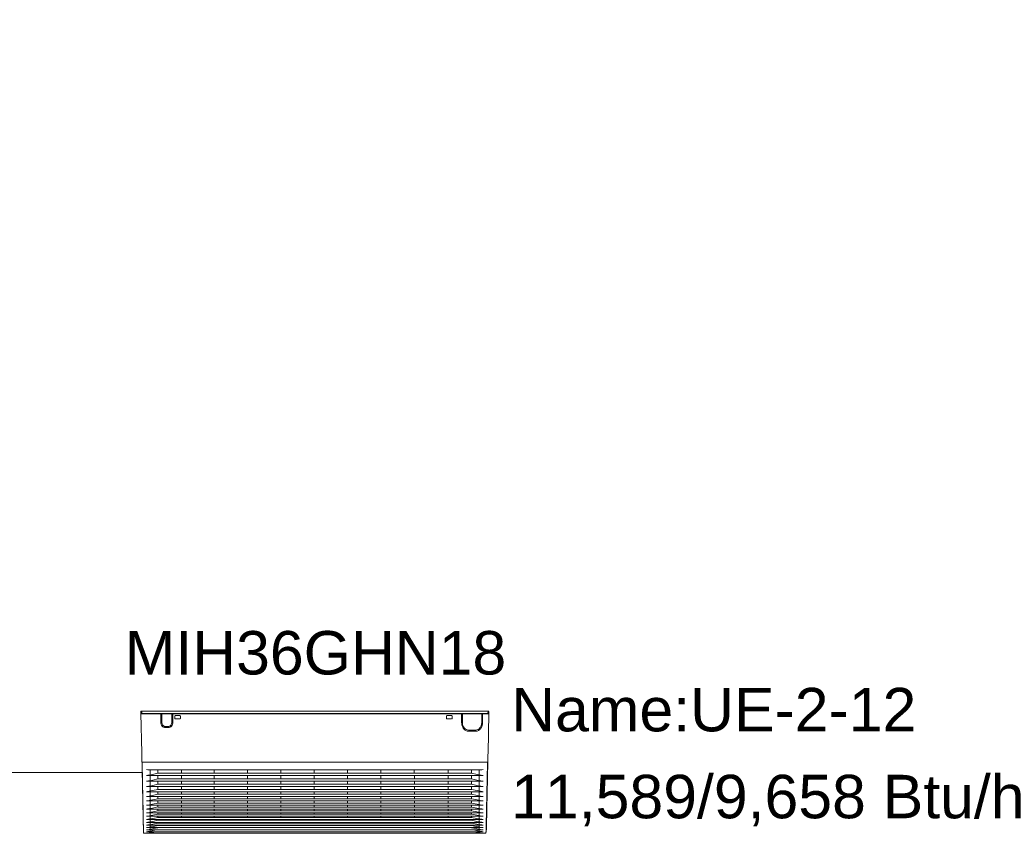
# Model space of a CAD drawing. Header units: metres. Extents: x -16.6 to 21.6, y -13.6 to 21.
# Tile 18 of 29: x 3.2 to 5.4, y 13 to 14.8. Entities that reach past the tile are written whole.
import ezdxf

# ---------------------------------------------------------------- set-up
doc = ezdxf.new("R2010")
doc.units = ezdxf.units.M
doc.layers.add('UC-3_dwg', color=7, linetype='Continuous', lineweight=18, true_color=0x767676)
doc.styles.add('Arial', font='arial.ttf', dxfattribs={"height": 0.1})

# ---------------------------------------------------------------- blocks, each defined once
blk = doc.blocks.new('UC-3_dwg-1115257-DIAGRAMA FRIGORÍFICO UC-3')
at = {"lineweight": 18}
for p, q in [((11.6996, -6.6447), (12.4977, -6.6447)), ((11.7015, -6.644), (12.4958, -6.644)), ((11.7445, -6.6638), (11.7445, -6.6471)), ((11.7449, -6.6465), (11.7461, -6.6465)), ((11.7466, -6.6471), (11.7466, -6.6638)), ((11.7697, -6.6638), (11.7697, -6.6471)), ((11.7701, -6.6465), (11.7714, -6.6465)), ((11.7718, -6.6471), (11.7718, -6.6638)), ((11.7767, -6.6555), (11.7767, -6.6502)), ((11.7776, -6.6491), (11.7883, -6.6491)), ((11.7892, -6.6502), (11.7892, -6.6555)), ((12.4016, -6.6555), (12.4016, -6.6502)), ((12.4024, -6.6491), (12.4132, -6.6491)), ((12.414, -6.6502), (12.414, -6.6555)), ((12.4361, -6.6651), (12.4361, -6.6471)), ((12.4365, -6.6465), (12.4375, -6.6465)), ((12.438, -6.6651), (12.438, -6.6471)), ((12.4823, -6.6471), (12.4823, -6.6651)), ((12.4828, -6.6465), (12.4838, -6.6465)), ((12.4842, -6.6471), (12.4842, -6.6651)), ((12.4966, -6.6437), (12.4967, -6.6399)), ((11.7547, -6.6741), (11.7616, -6.6741)), ((11.7616, -6.6768), (11.7547, -6.6768)), ((11.7883, -6.6566), (11.7776, -6.6566)), ((12.4131, -6.6566), (12.4025, -6.6566)), ((12.4685, -6.6824), (12.4517, -6.6824)), ((12.4685, -6.6849), (12.4517, -6.6849)), ((11.7018, -6.7559), (12.4949, -6.7559)), ((12.4962, -6.7556), (12.4962, -6.7579)), ((11.7115, -6.787), (12.4852, -6.787)), ((11.7208, -6.7741), (12.476, -6.7741)), ((12.459, -6.7812), (11.7377, -6.7812)), ((11.7115, -6.8001), (12.4852, -6.8001)), ((11.7115, -6.8125), (12.4852, -6.8125)), ((12.459, -6.7945), (11.7377, -6.7945)), ((12.459, -6.8071), (11.7377, -6.8071)), ((11.7115, -6.8242), (12.4852, -6.8242)), ((11.7115, -6.8351), (12.4852, -6.8351)), ((12.459, -6.8189), (11.7377, -6.8189)), ((12.459, -6.83), (11.7377, -6.83)), ((11.7115, -6.8455), (12.4852, -6.8455)), ((11.7115, -6.8551), (12.4852, -6.8551)), ((12.459, -6.8405), (11.7377, -6.8405)), ((12.459, -6.8502), (11.7377, -6.8502)), ((12.459, -6.8594), (11.7377, -6.8594)), ((11.7115, -6.8642), (12.4852, -6.8642)), ((11.7115, -6.8727), (12.4852, -6.8727)), ((11.7115, -6.8806), (12.4852, -6.8806)), ((12.4591, -6.8679), (11.7377, -6.8679)), ((12.4591, -6.8758), (11.7378, -6.8758)), ((11.7115, -6.8879), (12.4852, -6.8879)), ((11.7115, -6.901), (12.4852, -6.901)), ((11.7116, -6.8948), (12.4852, -6.8948)), ((12.459, -6.8963), (11.7377, -6.8963)), ((12.4591, -6.9019), (11.7377, -6.9019)), ((12.4591, -6.8832), (11.7378, -6.8832)), ((12.4591, -6.89), (11.7378, -6.89)), ((11.867, -6.8832), (11.8695, -6.8832)), ((11.867, -6.89), (11.8695, -6.89)), ((11.867, -6.8963), (11.8695, -6.8963)), ((11.867, -6.9019), (11.8695, -6.9019)), ((11.7043, -6.9115), (11.7043, -6.9117)), ((11.7045, -6.9124), (11.7045, -6.9124)), ((11.7057, -6.9196), (11.7115, -6.9196)), ((11.7115, -6.9067), (12.4852, -6.9067)), ((11.7115, -6.9118), (12.4852, -6.9118)), ((11.7115, -6.9161), (12.4852, -6.9161)), ((11.7154, -6.9193), (12.4814, -6.9193)), ((12.4852, -6.9196), (12.4911, -6.9196)), ((12.4923, -6.9119), (12.4928, -6.9119)), ((12.4923, -6.9124), (12.4923, -6.9124)), ((12.493, -6.9117), (12.493, -6.9115))]:
    blk.add_line(p, q, dxfattribs=at)
at = {"lineweight": 18, "flags": 128}
for points in [[(9.8, -2.07), (10, -2.07), (10, -6.78), (11.7, -6.78)], [(11.7006, -6.7347), (11.6987, -6.6444), (11.6987, -6.6399), (11.6986, -6.639), (11.7005, -6.639), (11.7014, -6.639), (12.4986, -6.639)], [(11.7005, -6.639), (11.7005, -6.6399), (11.7006, -6.6437)], [(12.4967, -6.7347), (12.4985, -6.6444), (12.4986, -6.6399)], [(11.7011, -6.7579), (11.701, -6.7556), (11.701, -6.7555)]]:
    blk.add_lwpolyline(points, dxfattribs=at)
at = {"lineweight": 18}
for centre, major_axis, ratio, start_param, end_param in [((11.6996, -6.6444), (-0.000839, 0.00002), 0.342548, 0.070907, 1.69955), ((11.7015, -6.6437), (-0.000839, 0.00002), 0.342548, 0.070907, 1.69955), ((11.7449, -6.6471), (-0.000023, 0.000554), 0.768128, 6.154929, 7.962233), ((11.7462, -6.6471), (0.000023, 0.000554), 0.768128, 4.603857, 6.411441), ((11.7701, -6.6471), (-0.000023, 0.000554), 0.768128, 6.154929, 7.962232), ((11.7714, -6.6471), (0.000023, 0.000554), 0.768128, 4.603857, 6.411441), ((11.7776, -6.6502), (-0.00003, 0.00109), 0.785922, 6.238616, 7.883166), ((11.7776, -6.6555), (0.00001, 0.00107), 0.801327, 1.557475, 3.191417), ((11.7883, -6.6502), (0.00003, 0.00109), 0.785922, 4.683204, 6.327755), ((11.7883, -6.6555), (-0.00001, 0.00107), 0.801327, 3.091768, 4.72552), ((12.4024, -6.6502), (-0.00003, 0.00109), 0.785922, 6.238616, 7.883166), ((12.4024, -6.6555), (0.00001, 0.00107), 0.801327, 1.557666, 3.191417), ((12.4132, -6.6555), (-0.00001, 0.00107), 0.801327, 3.091768, 4.72552), ((12.4132, -6.6502), (0.00003, 0.00109), 0.785922, 4.683204, 6.327755), ((12.4365, -6.6471), (-0.000023, 0.000554), 0.768128, 6.154929, 7.962233), ((12.4376, -6.6471), (0.000023, 0.000554), 0.768128, 4.603857, 6.411441), ((12.4827, -6.6471), (-0.000023, 0.000554), 0.768128, 6.154929, 7.962233), ((12.4838, -6.6471), (0.000023, 0.000554), 0.768128, 4.603857, 6.411441), ((12.4958, -6.6437), (0.000839, 0.00002), 0.342548, 4.583635, 6.212278), ((12.4977, -6.6444), (0.000839, 0.00002), 0.342548, 4.583635, 6.212282), ((11.7017, -6.7564), (0, 0.000532), 0.790394, 0, 1.597437), ((12.4951, -6.7564), (0, 0.000532), 0.790394, 4.685748, 6.283185), ((11.7045, -6.9117), (0, 0.000266), 0.790436, 1.596976, 2.986525), ((12.4928, -6.9117), (0, 0.000266), 0.790436, 3.253789, 4.686209)]:
    blk.add_ellipse(centre, major_axis=major_axis, ratio=ratio, start_param=start_param, end_param=end_param, dxfattribs=at)
for points, knots in [([(11.7445, -6.6638), (11.7445, -6.6672), (11.7455, -6.6706), (11.7494, -6.6754), (11.752, -6.6768), (11.7547, -6.6768), (11.7547, -6.6768), (11.7547, -6.6768)], [0, 0, 0, 0, 0.49972, 0.49972, 0.999928, 0.999928, 1, 1, 1, 1]), ([(11.7547, -6.6741), (11.7526, -6.6741), (11.7505, -6.673), (11.7475, -6.6692), (11.7466, -6.6665), (11.7466, -6.6639), (11.7466, -6.6639), (11.7466, -6.6638)], [0, 0, 0, 0, 0.499638, 0.499638, 0.99941, 0.99941, 1, 1, 1, 1]), ([(11.7697, -6.6638), (11.7697, -6.6665), (11.7688, -6.6692), (11.7658, -6.673), (11.7637, -6.6741), (11.7616, -6.6741), (11.7616, -6.6741), (11.7616, -6.6741)], [0, 0, 0, 0, 0.4996, 0.4996, 0.999867, 0.999867, 1, 1, 1, 1]), ([(11.7616, -6.6768), (11.7643, -6.6768), (11.7669, -6.6754), (11.7707, -6.6706), (11.7718, -6.6673), (11.7718, -6.6639), (11.7718, -6.6639), (11.7718, -6.6638)], [0, 0, 0, 0, 0.499728, 0.499728, 0.999528, 0.999528, 1, 1, 1, 1]), ([(12.4517, -6.6849), (12.4517, -6.6849), (12.4517, -6.6849), (12.4476, -6.6849), (12.4435, -6.6827), (12.4392, -6.6772), (12.438, -6.675), (12.4365, -6.6702), (12.4361, -6.6677), (12.4361, -6.6651)], [0, 0, 0, 0, 0.000801, 0.000801, 0.500521, 0.500521, 0.75038, 0.75038, 1, 1, 1, 1]), ([(12.438, -6.6651), (12.438, -6.6651), (12.438, -6.6651), (12.438, -6.6696), (12.4395, -6.6741), (12.4446, -6.6806), (12.4481, -6.6824), (12.4517, -6.6824)], [0, 0, 0, 0, 0.000051, 0.000051, 0.500355, 0.500355, 1, 1, 1, 1]), ([(12.4842, -6.6651), (12.4842, -6.6651), (12.4842, -6.6651), (12.4842, -6.6677), (12.4838, -6.6703), (12.4822, -6.6751), (12.4811, -6.6772), (12.4782, -6.6809), (12.4764, -6.6824), (12.4726, -6.6844), (12.4706, -6.6849), (12.4685, -6.6849)], [0, 0, 0, 0, 0.000258, 0.000258, 0.250394, 0.250394, 0.50053, 0.50053, 0.750666, 0.750666, 1, 1, 1, 1]), ([(12.4685, -6.6824), (12.4686, -6.6824), (12.4686, -6.6824), (12.4722, -6.6824), (12.4757, -6.6806), (12.4808, -6.6741), (12.4823, -6.6696), (12.4823, -6.6651)], [0, 0, 0, 0, 0.000659, 0.000659, 0.500342, 0.500342, 1, 1, 1, 1]), ([(11.7006, -6.7347), (11.7007, -6.7377), (11.7007, -6.7407), (11.7009, -6.7477), (11.701, -6.7516), (11.701, -6.7555)], [0, 0, 0, 0, 0.431228, 0.431228, 1, 1, 1, 1]), ([(11.7043, -6.9115), (11.7042, -6.9095), (11.7042, -6.9066), (11.704, -6.8994), (11.7039, -6.895), (11.7037, -6.8851), (11.7036, -6.8796), (11.7034, -6.8675), (11.7032, -6.8608), (11.7029, -6.8468), (11.7028, -6.8394), (11.7025, -6.8239), (11.7023, -6.8158), (11.7018, -6.7914), (11.7014, -6.7747), (11.7011, -6.7579)], [0, 0, 0, 0, 0.125, 0.125, 0.25, 0.25, 0.375, 0.375, 0.5, 0.5, 0.625, 0.625, 0.75, 0.75, 1, 1, 1, 1]), ([(11.7013, -6.7564), (11.7013, -6.7564), (11.7013, -6.7565), (11.7013, -6.7566), (11.7013, -6.7566), (11.7013, -6.7568), (11.7013, -6.757), (11.7013, -6.7572), (11.7013, -6.7574), (11.7013, -6.7576), (11.7013, -6.7577), (11.7013, -6.7578)], [0, 0, 0, 0, 0.221109, 0.221109, 0.442219, 0.442219, 0.663324, 0.663324, 0.884477, 0.884477, 1, 1, 1, 1]), ([(11.7013, -6.7578), (11.7013, -6.7582), (11.7013, -6.7587), (11.7014, -6.763), (11.7015, -6.7669), (11.7045, -6.9121)], [0, 0, 0, 0, 0.109547, 0.109547, 1, 1, 1, 1]), ([(11.7017, -6.7559), (11.7017, -6.7559), (11.7017, -6.7559), (11.7017, -6.7559), (11.7017, -6.7559), (11.7017, -6.7559), (11.7017, -6.7559), (11.7017, -6.7559)], [0, 0, 0, 0, 0.172951, 0.172951, 0.864757, 0.864757, 1, 1, 1, 1]), ([(12.4923, -6.9121), (12.4923, -6.9103), (12.4924, -6.9078), (12.4925, -6.9016), (12.4926, -6.898), (12.4928, -6.8857), (12.493, -6.8754), (12.4934, -6.858), (12.4935, -6.8518), (12.4938, -6.8387), (12.4939, -6.8319), (12.4944, -6.811), (12.4947, -6.7962), (12.4955, -6.7578)], [0, 0, 0, 0, 0.125, 0.125, 0.25, 0.25, 0.5, 0.5, 0.625, 0.625, 0.75, 0.75, 1, 1, 1, 1]), ([(12.4962, -6.7579), (12.4958, -6.7747), (12.4955, -6.7915), (12.495, -6.8161), (12.4948, -6.8241), (12.4945, -6.8394), (12.4943, -6.8469), (12.494, -6.861), (12.4939, -6.8677), (12.4937, -6.8798), (12.4935, -6.8852), (12.4933, -6.895), (12.4932, -6.8994), (12.4931, -6.9066), (12.493, -6.9095), (12.493, -6.9115)], [0, 0, 0, 0, 0.25, 0.25, 0.375, 0.375, 0.5, 0.5, 0.625, 0.625, 0.75, 0.75, 0.875, 0.875, 1, 1, 1, 1]), ([(12.495, -6.7559), (12.495, -6.7559), (12.495, -6.7559), (12.4951, -6.7559), (12.4951, -6.7559), (12.4951, -6.7559), (12.4951, -6.7559), (12.4951, -6.7559)], [0, 0, 0, 0, 0.172951, 0.172951, 0.864757, 0.864757, 1, 1, 1, 1]), ([(12.4955, -6.7578), (12.4955, -6.7577), (12.4955, -6.7576), (12.4955, -6.7574), (12.4955, -6.7572), (12.4955, -6.757), (12.4955, -6.7568), (12.4955, -6.7566), (12.4955, -6.7566), (12.4955, -6.7565), (12.4955, -6.7564), (12.4955, -6.7564)], [0, 0, 0, 0, 0.115523, 0.115523, 0.336676, 0.336676, 0.557781, 0.557781, 0.778891, 0.778891, 1, 1, 1, 1]), ([(11.7208, -6.7741), (11.7197, -6.7741), (11.7187, -6.7741), (11.7156, -6.7738), (11.7136, -6.7736), (11.7115, -6.7733)], [0, 0, 0, 0, 0.337926, 0.337926, 1, 1, 1, 1]), ([(11.7115, -6.787), (11.7125, -6.7869), (11.7145, -6.7866), (11.7164, -6.7864), (11.7377, -6.7812)], [0, 0, 0, 0, 0.499946, 1, 1, 1, 1]), ([(11.7201, -6.799), (11.7201, -6.7975), (11.7201, -6.7959), (11.7201, -6.7921), (11.7201, -6.7899), (11.7201, -6.7877)], [0, 0, 0, 0, 0.417725, 0.417725, 1, 1, 1, 1]), ([(11.7915, -6.7741), (11.7915, -6.7747), (11.7915, -6.7752), (11.7915, -6.7775), (11.7915, -6.7792), (11.7915, -6.781)], [0, 0, 0, 0, 0.236526, 0.236526, 1, 1, 1, 1]), ([(11.7915, -6.7878), (11.7915, -6.7882), (11.7915, -6.7887), (11.7915, -6.7909), (11.7915, -6.7926), (11.7915, -6.7943)], [0, 0, 0, 0, 0.223821, 0.223821, 1, 1, 1, 1]), ([(12.4052, -6.781), (12.4052, -6.7792), (12.4052, -6.7775), (12.4052, -6.7752), (12.4052, -6.7747), (12.4052, -6.7741)], [0, 0, 0, 0, 0.762922, 0.762922, 1, 1, 1, 1]), ([(12.4052, -6.7943), (12.4052, -6.7926), (12.4052, -6.7909), (12.4052, -6.7887), (12.4052, -6.7882), (12.4052, -6.7878)], [0, 0, 0, 0, 0.77637, 0.77637, 1, 1, 1, 1]), ([(12.4852, -6.787), (12.4842, -6.7869), (12.4823, -6.7866), (12.4804, -6.7864), (12.459, -6.7812)], [0, 0, 0, 0, 0.499946, 1, 1, 1, 1]), ([(12.4852, -6.7733), (12.4832, -6.7736), (12.4811, -6.7738), (12.4781, -6.7741), (12.477, -6.7741), (12.476, -6.7741)], [0, 0, 0, 0, 0.662046, 0.662046, 1, 1, 1, 1]), ([(12.4767, -6.799), (12.4767, -6.7976), (12.4767, -6.7962), (12.4767, -6.7924), (12.4767, -6.7901), (12.4767, -6.7877)], [0, 0, 0, 0, 0.385247, 0.385247, 1, 1, 1, 1]), ([(11.7115, -6.8001), (11.7116, -6.8001), (11.7116, -6.8001), (11.7132, -6.7999), (11.7147, -6.7997), (11.7168, -6.7994), (11.7172, -6.7994), (11.7377, -6.7945)], [0, 0, 0, 0, 0.007806, 0.007806, 0.777259, 0.777259, 1, 1, 1, 1]), ([(11.7115, -6.8125), (11.7116, -6.8125), (11.7116, -6.8125), (11.7133, -6.8123), (11.715, -6.812), (11.7172, -6.8118), (11.7177, -6.8117), (11.7377, -6.8071)], [0, 0, 0, 0, 0.007254, 0.007254, 0.789192, 0.789192, 1, 1, 1, 1]), ([(11.7915, -6.8008), (11.7915, -6.8012), (11.7915, -6.8017), (11.7915, -6.8037), (11.7915, -6.8053), (11.7915, -6.8069)], [0, 0, 0, 0, 0.210485, 0.210485, 1, 1, 1, 1]), ([(11.7915, -6.8131), (11.7915, -6.8135), (11.7915, -6.8139), (11.7915, -6.8157), (11.7915, -6.8172), (11.7915, -6.8187)], [0, 0, 0, 0, 0.192924, 0.192924, 1, 1, 1, 1]), ([(12.4052, -6.8069), (12.4052, -6.8053), (12.4052, -6.8037), (12.4052, -6.8017), (12.4052, -6.8012), (12.4052, -6.8008)], [0, 0, 0, 0, 0.789672, 0.789672, 1, 1, 1, 1]), ([(12.4852, -6.8001), (12.4852, -6.8001), (12.4852, -6.8001), (12.4836, -6.7999), (12.482, -6.7997), (12.48, -6.7994), (12.4795, -6.7994), (12.459, -6.7945)], [0, 0, 0, 0, 0.007806, 0.007806, 0.777259, 0.777259, 1, 1, 1, 1]), ([(12.4852, -6.8125), (12.4852, -6.8125), (12.4852, -6.8125), (12.4834, -6.8123), (12.4817, -6.812), (12.4795, -6.8118), (12.4791, -6.8117), (12.459, -6.8071)], [0, 0, 0, 0, 0.007254, 0.007254, 0.789192, 0.789192, 1, 1, 1, 1]), ([(11.7915, -6.8248), (11.7915, -6.8251), (11.7915, -6.8254), (11.7915, -6.8271), (11.7915, -6.8285), (11.7915, -6.8299)], [0, 0, 0, 0, 0.169017, 0.169017, 1, 1, 1, 1]), ([(11.7915, -6.8357), (11.7915, -6.8359), (11.7915, -6.8361), (11.7915, -6.8377), (11.7915, -6.839), (11.7915, -6.8403)], [0, 0, 0, 0, 0.138289, 0.138289, 1, 1, 1, 1]), ([(12.1738, -6.8189), (12.1738, -6.8186), (12.1738, -6.8182), (12.1738, -6.8178), (12.1738, -6.8176), (12.1738, -6.8175)], [0, 0, 0, 0, 0.718376, 0.718376, 1, 1, 1, 1]), ([(12.4052, -6.8299), (12.4052, -6.8285), (12.4052, -6.8271), (12.4052, -6.8253), (12.4052, -6.8251), (12.4052, -6.8248)], [0, 0, 0, 0, 0.831464, 0.831464, 1, 1, 1, 1]), ([(11.7201, -6.854), (11.7201, -6.853), (11.7201, -6.8519), (11.7201, -6.8493), (11.7201, -6.8476), (11.7201, -6.8459)], [0, 0, 0, 0, 0.393767, 0.393767, 1, 1, 1, 1]), ([(11.7915, -6.8459), (11.7915, -6.8461), (11.7915, -6.8462), (11.7915, -6.8476), (11.7915, -6.8488), (11.7915, -6.8501)], [0, 0, 0, 0, 0.097294, 0.097294, 1, 1, 1, 1]), ([(11.7915, -6.8556), (11.7915, -6.8556), (11.7915, -6.8557), (11.7915, -6.8569), (11.7915, -6.8581), (11.7915, -6.8592)], [0, 0, 0, 0, 0.043333, 0.043333, 1, 1, 1, 1]), ([(12.1739, -6.8576), (12.1739, -6.8578), (12.1739, -6.8581), (12.1739, -6.8587), (12.1739, -6.859), (12.1739, -6.8594)], [0, 0, 0, 0, 0.38767, 0.38767, 1, 1, 1, 1]), ([(12.4052, -6.8501), (12.4052, -6.8488), (12.4052, -6.8476), (12.4052, -6.8462), (12.4052, -6.8461), (12.4052, -6.8459)], [0, 0, 0, 0, 0.903535, 0.903535, 1, 1, 1, 1]), ([(12.4767, -6.854), (12.4767, -6.8532), (12.4767, -6.8524), (12.4767, -6.8497), (12.4767, -6.8478), (12.4767, -6.8459)], [0, 0, 0, 0, 0.316248, 0.316248, 1, 1, 1, 1]), ([(11.7201, -6.8795), (11.7201, -6.8781), (11.7201, -6.8766), (11.7201, -6.8744), (11.7201, -6.8736), (11.7201, -6.8729)], [0, 0, 0, 0, 0.670108, 0.670108, 1, 1, 1, 1]), ([(11.7201, -6.8869), (11.7201, -6.8865), (11.7201, -6.8862), (11.7201, -6.8842), (11.7201, -6.8825), (11.7201, -6.8807)], [0, 0, 0, 0, 0.170013, 0.170013, 1, 1, 1, 1]), ([(12.4767, -6.8795), (12.4767, -6.8783), (12.4767, -6.8771), (12.4767, -6.8749), (12.4767, -6.8739), (12.4767, -6.8729)], [0, 0, 0, 0, 0.556127, 0.556127, 1, 1, 1, 1]), ([(11.7115, -6.9067), (11.7134, -6.9066), (11.7152, -6.9064), (11.7188, -6.9059), (11.7206, -6.9056), (11.7377, -6.9019)], [0, 0, 0, 0, 0.5, 0.5, 1, 1, 1, 1]), ([(11.7201, -6.9), (11.7201, -6.8985), (11.7201, -6.897), (11.7201, -6.8952), (11.7201, -6.895), (11.7201, -6.8948)], [0, 0, 0, 0, 0.875132, 0.875132, 1, 1, 1, 1]), ([(12.4591, -6.9019), (12.4761, -6.9056), (12.478, -6.9059), (12.4816, -6.9064), (12.4834, -6.9066), (12.4852, -6.9067)], [0, 0, 0, 0, 0.5, 0.5, 1, 1, 1, 1]), ([(12.4767, -6.9), (12.4767, -6.8988), (12.4767, -6.8975), (12.4767, -6.8957), (12.4767, -6.8952), (12.4767, -6.8948)], [0, 0, 0, 0, 0.737165, 0.737165, 1, 1, 1, 1]), ([(11.7045, -6.9121), (11.7045, -6.9121), (11.7045, -6.9123), (11.7045, -6.9124), (11.7045, -6.9124), (11.7045, -6.9124)], [0, 0, 0, 0, 0.076254, 0.935685, 1, 1, 1, 1]), ([(11.7045, -6.9121), (11.7045, -6.9121), (11.7045, -6.9121), (11.7045, -6.9121), (11.7045, -6.9121), (11.7045, -6.9121)], [0, 0, 0, 0, 0.416689, 0.416689, 1, 1, 1, 1]), ([(11.7057, -6.9196), (11.7056, -6.9196), (11.7055, -6.9195), (11.7053, -6.9195), (11.7052, -6.9194), (11.7051, -6.9193), (11.705, -6.9192), (11.7049, -6.919), (11.7049, -6.9189), (11.7048, -6.9187), (11.7048, -6.9187), (11.7048, -6.9187), (11.7048, -6.9186), (11.7048, -6.9186)], [0, 0, 0, 0, 0.224103, 0.224103, 0.448205, 0.448205, 0.672308, 0.672308, 0.896412, 0.896412, 0.939569, 0.939569, 1, 1, 1, 1]), ([(11.7115, -6.9118), (11.7134, -6.9117), (11.7153, -6.9115), (11.719, -6.911), (11.7209, -6.9107), (11.7377, -6.9069)], [0, 0, 0, 0, 0.5, 0.5, 1, 1, 1, 1]), ([(11.7115, -6.9161), (11.7135, -6.916), (11.7154, -6.9159), (11.7193, -6.9154), (11.7212, -6.915), (11.7351, -6.9119)], [0, 0, 0, 0, 0.5, 0.5, 1, 1, 1, 1]), ([(11.7117, -6.9195), (11.7117, -6.9195), (11.7117, -6.9195), (11.7117, -6.9196), (11.7117, -6.9196), (11.7116, -6.9196), (11.7116, -6.9196), (11.7115, -6.9196)], [0, 0, 0, 0, 0.314057, 0.314057, 0.422359, 0.422359, 1, 1, 1, 1]), ([(11.7117, -6.9195), (11.7118, -6.9195), (11.7119, -6.9195), (11.7121, -6.9195), (11.7122, -6.9195), (11.7125, -6.9195), (11.7127, -6.9195), (11.7133, -6.9195), (11.7136, -6.9195), (11.7148, -6.9194), (11.7155, -6.9193), (11.7178, -6.9191), (11.7193, -6.9189), (11.7318, -6.9162)], [0, 0, 0, 0, 0.03125, 0.03125, 0.0625, 0.0625, 0.125, 0.125, 0.25, 0.25, 0.5, 0.5, 1, 1, 1, 1]), ([(11.7201, -6.9188), (11.7201, -6.9181), (11.7201, -6.9174), (11.7201, -6.9164), (11.7201, -6.9163), (11.7201, -6.9162)], [0, 0, 0, 0, 0.860902, 0.860902, 1, 1, 1, 1]), ([(12.459, -6.9069), (12.4759, -6.9107), (12.4778, -6.911), (12.4815, -6.9115), (12.4833, -6.9117), (12.4852, -6.9118)], [0, 0, 0, 0, 0.5, 0.5, 1, 1, 1, 1]), ([(12.4616, -6.9119), (12.4756, -6.915), (12.4775, -6.9154), (12.4814, -6.9159), (12.4833, -6.916), (12.4852, -6.9161)], [0, 0, 0, 0, 0.5, 0.5, 1, 1, 1, 1]), ([(12.4649, -6.9162), (12.4763, -6.9187), (12.4765, -6.9187), (12.4779, -6.9189), (12.4791, -6.9191), (12.4811, -6.9193), (12.4821, -6.9194), (12.4835, -6.9195), (12.4839, -6.9195), (12.4845, -6.9195), (12.4846, -6.9195), (12.4848, -6.9195), (12.4849, -6.9195), (12.485, -6.9195), (12.485, -6.9195), (12.485, -6.9195), (12.485, -6.9195), (12.485, -6.9195), (12.485, -6.9195), (12.485, -6.9195)], [0, 0, 0, 0, 0.092682, 0.092682, 0.464202, 0.464202, 0.78514, 0.78514, 0.921565, 0.921565, 0.972372, 0.972372, 0.990507, 0.990507, 0.996971, 0.996971, 0.999251, 0.999251, 1, 1, 1, 1]), ([(12.4767, -6.9188), (12.4767, -6.9183), (12.4767, -6.9177), (12.4767, -6.9168), (12.4767, -6.9165), (12.4767, -6.9162)], [0, 0, 0, 0, 0.678288, 0.678288, 1, 1, 1, 1]), ([(12.4852, -6.9196), (12.4852, -6.9196), (12.4851, -6.9196), (12.4851, -6.9195), (12.485, -6.9195), (12.485, -6.9195)], [0, 0, 0, 0, 0.499848, 0.499848, 1, 1, 1, 1]), ([(12.4911, -6.9196), (12.4912, -6.9196), (12.4913, -6.9195), (12.4915, -6.9195), (12.4915, -6.9194), (12.4917, -6.9193), (12.4918, -6.9192), (12.4919, -6.919), (12.4919, -6.9189), (12.4919, -6.9187), (12.4919, -6.9187), (12.4919, -6.9187), (12.4919, -6.9186), (12.4919, -6.9186)], [0, 0, 0, 0, 0.224103, 0.224103, 0.448205, 0.448205, 0.672308, 0.672308, 0.896412, 0.896412, 0.939569, 0.939569, 1, 1, 1, 1]), ([(12.4923, -6.9121), (12.4923, -6.9121), (12.4923, -6.9121), (12.4923, -6.9121), (12.4923, -6.9121), (12.4923, -6.9121)], [0, 0, 0, 0, 0.584806, 0.584806, 1, 1, 1, 1])]:
    blk.add_open_spline(points, degree=3, knots=knots, dxfattribs=at)
for points, degree in [([(12.4967, -6.7347), (12.4965, -6.7417), (12.4964, -6.7486), (12.4962, -6.7555)], 3), ([(11.7017, -6.7559), (11.7018, -6.7559), (11.7018, -6.7559), (11.7018, -6.7559)], 3), ([(12.4949, -6.7559), (12.495, -6.7559), (12.495, -6.7559), (12.495, -6.7559)], 3), ([(11.7201, -6.7859), (11.7201, -6.782), (11.7201, -6.7781), (11.7201, -6.7741)], 3), ([(11.7377, -6.7812), (11.7377, -6.7788), (11.7377, -6.7765), (11.7377, -6.7741)], 3), ([(11.7377, -6.7945), (11.7377, -6.7922), (11.7377, -6.79), (11.7377, -6.7878)], 3), ([(11.867, -6.7741), (11.867, -6.7765), (11.867, -6.7788), (11.867, -6.7812)], 3), ([(11.867, -6.7944), (11.867, -6.7922), (11.867, -6.79), (11.867, -6.7878)], 3), ([(11.9437, -6.7741), (11.9437, -6.7765), (11.9437, -6.7788), (11.9437, -6.7812)], 3), ([(11.9437, -6.7944), (11.9437, -6.7922), (11.9437, -6.79), (11.9437, -6.7878)], 3), ([(12.0204, -6.7741), (12.0204, -6.7765), (12.0204, -6.7788), (12.0204, -6.7812)], 3), ([(12.0204, -6.7944), (12.0204, -6.7922), (12.0204, -6.79), (12.0204, -6.7878)], 3), ([(12.0971, -6.7741), (12.0971, -6.7765), (12.0971, -6.7788), (12.0971, -6.7812)], 3), ([(12.0971, -6.7944), (12.0971, -6.7922), (12.0971, -6.79), (12.0971, -6.7878)], 3), ([(12.1738, -6.7812), (12.1738, -6.7788), (12.1738, -6.7765), (12.1738, -6.7741)], 3), ([(12.1738, -6.7944), (12.1738, -6.7922), (12.1738, -6.79), (12.1738, -6.7878)], 3), ([(12.2505, -6.7741), (12.2505, -6.7765), (12.2505, -6.7788), (12.2505, -6.7812)], 3), ([(12.2505, -6.7944), (12.2505, -6.7922), (12.2505, -6.79), (12.2505, -6.7878)], 3), ([(12.3272, -6.7741), (12.3272, -6.7765), (12.3272, -6.7788), (12.3272, -6.7812)], 3), ([(12.3273, -6.7944), (12.3273, -6.7922), (12.3273, -6.79), (12.3273, -6.7878)], 3), ([(12.459, -6.7812), (12.459, -6.7788), (12.459, -6.7765), (12.459, -6.7741)], 3), ([(12.459, -6.7945), (12.459, -6.7922), (12.459, -6.79), (12.459, -6.7878)], 3), ([(12.4767, -6.7859), (12.4767, -6.782), (12.4767, -6.7781), (12.4767, -6.7741)], 3), ([(11.7201, -6.8114), (11.7201, -6.8079), (11.7201, -6.8044), (11.7201, -6.8008)], 3), ([(11.7201, -6.8231), (11.7201, -6.8198), (11.7201, -6.8165), (11.7201, -6.8132)], 3), ([(11.7377, -6.8071), (11.7377, -6.805), (11.7377, -6.8029), (11.7377, -6.8008)], 3), ([(11.7377, -6.8189), (11.7377, -6.817), (11.7377, -6.8151), (11.7377, -6.8131)], 3), ([(11.867, -6.8071), (11.867, -6.805), (11.867, -6.8029), (11.867, -6.8008)], 3), ([(11.867, -6.8175), (11.867, -6.816), (11.867, -6.8146), (11.867, -6.8131)], 3), ([(11.9437, -6.8071), (11.9437, -6.805), (11.9437, -6.8029), (11.9437, -6.8008)], 3), ([(11.9437, -6.8175), (11.9437, -6.816), (11.9437, -6.8146), (11.9437, -6.8131)], 3), ([(12.0204, -6.8071), (12.0204, -6.805), (12.0204, -6.8029), (12.0204, -6.8008)], 3), ([(12.0204, -6.8175), (12.0204, -6.816), (12.0204, -6.8146), (12.0204, -6.8131)], 3), ([(12.0971, -6.8071), (12.0971, -6.805), (12.0971, -6.8029), (12.0971, -6.8008)], 3), ([(12.0971, -6.8189), (12.0971, -6.8161), (12.0971, -6.8146), (12.0971, -6.8132)], 3), ([(12.1738, -6.8071), (12.1738, -6.805), (12.1738, -6.8029), (12.1738, -6.8008)], 3), ([(12.1738, -6.8175), (12.1738, -6.816), (12.1738, -6.8146), (12.1738, -6.8131)], 3), ([(12.2506, -6.8071), (12.2506, -6.805), (12.2505, -6.8029), (12.2505, -6.8008)], 3), ([(12.2506, -6.8175), (12.2506, -6.816), (12.2506, -6.8146), (12.2506, -6.8131)], 3), ([(12.3273, -6.8071), (12.3273, -6.805), (12.3273, -6.8029), (12.3273, -6.8008)], 3), ([(12.3273, -6.8189), (12.3273, -6.816), (12.3273, -6.8146), (12.3273, -6.8131)], 3), ([(12.4052, -6.8187), (12.4052, -6.8169), (12.4052, -6.815), (12.4052, -6.8132)], 3), ([(12.459, -6.8071), (12.459, -6.805), (12.459, -6.8029), (12.459, -6.8008)], 3), ([(12.459, -6.8189), (12.459, -6.817), (12.459, -6.8151), (12.459, -6.8131)], 3), ([(12.4767, -6.8114), (12.4767, -6.8079), (12.4767, -6.8044), (12.4767, -6.8008)], 3), ([(12.4767, -6.8231), (12.4767, -6.8198), (12.4767, -6.8165), (12.4767, -6.8132)], 3), ([(11.7115, -6.8242), (11.7139, -6.8239), (11.7163, -6.8235), (11.7377, -6.8189)], 3), ([(11.7115, -6.8351), (11.7141, -6.8348), (11.7166, -6.8345), (11.7377, -6.83)], 3), ([(11.72, -6.8341), (11.72, -6.831), (11.72, -6.8279), (11.7201, -6.8248)], 3), ([(11.7201, -6.8444), (11.7201, -6.8415), (11.72, -6.8386), (11.72, -6.8357)], 3), ([(11.7377, -6.83), (11.7377, -6.8283), (11.7377, -6.8265), (11.7377, -6.8248)], 3), ([(11.7377, -6.8405), (11.7377, -6.8389), (11.7377, -6.8373), (11.7377, -6.8357)], 3), ([(11.867, -6.8189), (11.867, -6.8184), (11.867, -6.818), (11.867, -6.8175)], 3), ([(11.867, -6.83), (11.867, -6.8283), (11.867, -6.8265), (11.867, -6.8248)], 3), ([(11.867, -6.8405), (11.867, -6.8389), (11.867, -6.8373), (11.867, -6.8357)], 3), ([(11.9437, -6.8189), (11.9437, -6.8184), (11.9437, -6.818), (11.9437, -6.8175)], 3), ([(11.9437, -6.83), (11.9437, -6.8283), (11.9437, -6.8265), (11.9437, -6.8248)], 3), ([(11.9437, -6.8405), (11.9437, -6.8389), (11.9437, -6.8373), (11.9437, -6.8357)], 3), ([(12.0204, -6.8189), (12.0204, -6.8184), (12.0204, -6.818), (12.0204, -6.8175)], 3), ([(12.0204, -6.83), (12.0204, -6.8283), (12.0204, -6.8265), (12.0204, -6.8248)], 3), ([(12.0204, -6.8405), (12.0204, -6.8389), (12.0204, -6.8373), (12.0204, -6.8357)], 3), ([(12.0971, -6.83), (12.0971, -6.8283), (12.0971, -6.8265), (12.0971, -6.8248)], 3), ([(12.0971, -6.8405), (12.0971, -6.8389), (12.0971, -6.8373), (12.0971, -6.8357)], 3), ([(12.1739, -6.83), (12.1739, -6.8283), (12.1739, -6.8265), (12.1738, -6.8248)], 3), ([(12.1739, -6.8405), (12.1739, -6.8389), (12.1739, -6.8373), (12.1739, -6.8357)], 3), ([(12.2506, -6.8189), (12.2506, -6.8184), (12.2506, -6.818), (12.2506, -6.8175)], 3), ([(12.2506, -6.83), (12.2506, -6.8283), (12.2506, -6.8265), (12.2506, -6.8248)], 3), ([(12.2506, -6.8405), (12.2506, -6.8389), (12.2506, -6.8373), (12.2506, -6.8357)], 3), ([(12.3273, -6.83), (12.3273, -6.8283), (12.3273, -6.8265), (12.3273, -6.8248)], 3), ([(12.3273, -6.8405), (12.3273, -6.8389), (12.3273, -6.8373), (12.3273, -6.8357)], 3), ([(12.4052, -6.8403), (12.4052, -6.8388), (12.4052, -6.8372), (12.4052, -6.8357)], 3), ([(12.459, -6.8189), (12.4805, -6.8235), (12.4829, -6.8239), (12.4852, -6.8242)], 3), ([(12.459, -6.83), (12.459, -6.8283), (12.459, -6.8265), (12.459, -6.8248)], 3), ([(12.459, -6.83), (12.4801, -6.8345), (12.4827, -6.8348), (12.4852, -6.8351)], 3), ([(12.459, -6.8405), (12.459, -6.8389), (12.459, -6.8373), (12.459, -6.8357)], 3), ([(12.4767, -6.8341), (12.4767, -6.831), (12.4767, -6.8279), (12.4767, -6.8248)], 3), ([(12.4767, -6.8444), (12.4767, -6.8415), (12.4767, -6.8386), (12.4767, -6.8357)], 3), ([(11.7115, -6.8455), (11.7142, -6.8452), (11.7168, -6.8448), (11.7377, -6.8405)], 3), ([(11.7377, -6.8502), (11.7171, -6.8544), (11.7143, -6.8548), (11.7115, -6.8551)], 3), ([(11.7115, -6.8642), (11.7145, -6.8639), (11.7174, -6.8634), (11.7377, -6.8592)], 3), ([(11.7201, -6.8631), (11.7201, -6.8606), (11.7201, -6.8581), (11.7201, -6.8555)], 3), ([(11.7377, -6.8502), (11.7377, -6.8488), (11.7377, -6.8474), (11.7377, -6.8459)], 3), ([(11.7377, -6.8556), (11.7377, -6.8568), (11.7377, -6.8581), (11.7377, -6.8594)], 3), ([(11.867, -6.8502), (11.867, -6.8488), (11.867, -6.8474), (11.867, -6.8459)], 3), ([(11.867, -6.8593), (11.867, -6.8569), (11.867, -6.8562), (11.867, -6.8556)], 3), ([(11.9437, -6.8502), (11.9437, -6.8488), (11.9437, -6.8474), (11.9437, -6.8459)], 3), ([(11.9437, -6.8576), (11.9437, -6.8569), (11.9437, -6.8562), (11.9437, -6.8556)], 3), ([(11.9437, -6.8576), (11.9437, -6.8582), (11.9437, -6.8588), (11.9437, -6.8594)], 3), ([(12.0204, -6.8502), (12.0204, -6.8488), (12.0204, -6.8474), (12.0204, -6.8459)], 3), ([(12.0204, -6.8576), (12.0204, -6.8569), (12.0204, -6.8562), (12.0204, -6.8556)], 3), ([(12.0204, -6.8576), (12.0204, -6.8582), (12.0204, -6.8588), (12.0204, -6.8594)], 3), ([(12.0971, -6.8502), (12.0971, -6.8488), (12.0971, -6.8474), (12.0971, -6.8459)], 3), ([(12.0972, -6.8576), (12.0972, -6.8569), (12.0972, -6.8562), (12.0972, -6.8556)], 3), ([(12.0972, -6.8576), (12.0972, -6.8582), (12.0972, -6.8588), (12.0972, -6.8594)], 3), ([(12.1739, -6.8502), (12.1739, -6.8488), (12.1739, -6.8474), (12.1739, -6.8459)], 3), ([(12.1739, -6.8576), (12.1739, -6.8569), (12.1739, -6.8562), (12.1739, -6.8556)], 3), ([(12.2506, -6.8502), (12.2506, -6.8488), (12.2506, -6.8474), (12.2506, -6.8459)], 3), ([(12.2506, -6.8576), (12.2506, -6.8569), (12.2506, -6.8562), (12.2506, -6.8556)], 3), ([(12.2506, -6.8576), (12.2506, -6.8582), (12.2506, -6.8588), (12.2506, -6.8594)], 3), ([(12.3273, -6.8502), (12.3273, -6.8488), (12.3273, -6.8474), (12.3273, -6.8459)], 3), ([(12.3273, -6.8576), (12.3273, -6.8569), (12.3273, -6.8562), (12.3273, -6.8556)], 3), ([(12.3273, -6.8576), (12.3273, -6.8582), (12.3273, -6.8588), (12.3273, -6.8594)], 3), ([(12.4052, -6.8592), (12.4052, -6.858), (12.4052, -6.8568), (12.4052, -6.8556)], 3), ([(12.459, -6.8405), (12.48, -6.8448), (12.4826, -6.8452), (12.4852, -6.8455)], 3), ([(12.459, -6.8502), (12.459, -6.8488), (12.459, -6.8474), (12.459, -6.8459)], 3), ([(12.459, -6.8502), (12.4796, -6.8544), (12.4824, -6.8548), (12.4852, -6.8551)], 3), ([(12.459, -6.8594), (12.459, -6.8581), (12.459, -6.8568), (12.459, -6.8556)], 3), ([(12.459, -6.8594), (12.4794, -6.8634), (12.4823, -6.8639), (12.4852, -6.8642)], 3), ([(12.4767, -6.8631), (12.4767, -6.8606), (12.4767, -6.8581), (12.4767, -6.8555)], 3), ([(11.7115, -6.8727), (11.7146, -6.8724), (11.7177, -6.8719), (11.7377, -6.8679)], 3), ([(11.7115, -6.8806), (11.7147, -6.8803), (11.7179, -6.8798), (11.7378, -6.8758)], 3), ([(11.7201, -6.8716), (11.7201, -6.8693), (11.7201, -6.8669), (11.7201, -6.8645)], 3), ([(11.7377, -6.8679), (11.7377, -6.8668), (11.7377, -6.8657), (11.7377, -6.8646)], 3), ([(11.7378, -6.8758), (11.7377, -6.8749), (11.7377, -6.8739), (11.7377, -6.873)], 3), ([(11.7378, -6.8832), (11.7378, -6.8824), (11.7378, -6.8816), (11.7378, -6.8809)], 3), ([(11.7915, -6.8646), (11.7915, -6.8656), (11.7915, -6.8667), (11.7915, -6.8677)], 3), ([(11.7915, -6.873), (11.7915, -6.8739), (11.7915, -6.8748), (11.7915, -6.8757)], 3), ([(11.7915, -6.8809), (11.7915, -6.8816), (11.7915, -6.8823), (11.7915, -6.883)], 3), ([(11.867, -6.8646), (11.867, -6.8657), (11.867, -6.8668), (11.867, -6.8679)], 3), ([(11.867, -6.873), (11.867, -6.8739), (11.867, -6.8749), (11.867, -6.8758)], 3), ([(11.867, -6.8809), (11.867, -6.8816), (11.867, -6.8824), (11.867, -6.8832)], 3), ([(11.9437, -6.8646), (11.9437, -6.8657), (11.9437, -6.8668), (11.9437, -6.8679)], 3), ([(11.9437, -6.873), (11.9437, -6.8739), (11.9437, -6.8749), (11.9437, -6.8758)], 3), ([(11.9437, -6.8809), (11.9437, -6.8816), (11.9437, -6.8824), (11.9437, -6.8832)], 3), ([(12.0204, -6.8646), (12.0204, -6.8657), (12.0204, -6.8668), (12.0204, -6.8679)], 3), ([(12.0204, -6.873), (12.0204, -6.8739), (12.0204, -6.8749), (12.0204, -6.8758)], 3), ([(12.0204, -6.8809), (12.0204, -6.8816), (12.0204, -6.8824), (12.0204, -6.8832)], 3), ([(12.0972, -6.8646), (12.0972, -6.8657), (12.0972, -6.8668), (12.0972, -6.8679)], 3), ([(12.0972, -6.873), (12.0972, -6.8739), (12.0972, -6.8749), (12.0972, -6.8758)], 3), ([(12.0972, -6.8809), (12.0972, -6.8816), (12.0972, -6.8824), (12.0972, -6.8832)], 3), ([(12.1739, -6.8679), (12.1739, -6.8668), (12.1739, -6.8657), (12.1739, -6.8646)], 3), ([(12.1739, -6.8758), (12.1739, -6.8749), (12.1739, -6.8739), (12.1739, -6.873)], 3), ([(12.1739, -6.8832), (12.1739, -6.8824), (12.1739, -6.8816), (12.1739, -6.8809)], 3), ([(12.2506, -6.8646), (12.2506, -6.8657), (12.2506, -6.8668), (12.2506, -6.8679)], 3), ([(12.2506, -6.873), (12.2506, -6.8739), (12.2506, -6.8749), (12.2506, -6.8758)], 3), ([(12.2506, -6.8809), (12.2506, -6.8816), (12.2506, -6.8824), (12.2506, -6.8832)], 3), ([(12.3273, -6.8646), (12.3273, -6.8657), (12.3273, -6.8668), (12.3273, -6.8679)], 3), ([(12.3273, -6.873), (12.3273, -6.8739), (12.3273, -6.8749), (12.3273, -6.8758)], 3), ([(12.3273, -6.8809), (12.3273, -6.8816), (12.3273, -6.8824), (12.3273, -6.8832)], 3), ([(12.4052, -6.8677), (12.4052, -6.8667), (12.4052, -6.8656), (12.4052, -6.8646)], 3), ([(12.4052, -6.8757), (12.4052, -6.8748), (12.4052, -6.8739), (12.4052, -6.873)], 3), ([(12.4052, -6.8831), (12.4052, -6.8823), (12.4052, -6.8816), (12.4052, -6.8809)], 3), ([(12.4591, -6.8679), (12.4591, -6.8668), (12.4591, -6.8657), (12.4591, -6.8646)], 3), ([(12.4591, -6.8679), (12.4791, -6.8719), (12.4822, -6.8724), (12.4852, -6.8727)], 3), ([(12.4591, -6.8758), (12.4591, -6.8749), (12.4591, -6.874), (12.4591, -6.873)], 3), ([(12.4591, -6.8758), (12.4788, -6.8798), (12.482, -6.8803), (12.4852, -6.8806)], 3), ([(12.4591, -6.8832), (12.4591, -6.8824), (12.4591, -6.8817), (12.4591, -6.8809)], 3), ([(12.4767, -6.8716), (12.4767, -6.8693), (12.4767, -6.8669), (12.4767, -6.8645)], 3), ([(12.4767, -6.8869), (12.4767, -6.8849), (12.4767, -6.8828), (12.4767, -6.8807)], 3), ([(11.7115, -6.8879), (11.7149, -6.8877), (11.7182, -6.8871), (11.7378, -6.8832)], 3), ([(11.7115, -6.901), (11.7151, -6.9008), (11.7186, -6.9002), (11.7377, -6.8963)], 3), ([(11.7116, -6.8948), (11.715, -6.8945), (11.7184, -6.8939), (11.7378, -6.89)], 3), ([(11.7201, -6.8937), (11.7201, -6.8919), (11.7201, -6.89), (11.7201, -6.888)], 3), ([(11.7201, -6.9057), (11.7201, -6.9042), (11.7201, -6.9026), (11.7201, -6.9009)], 3), ([(11.7377, -6.8963), (11.7377, -6.8958), (11.7377, -6.8954), (11.7377, -6.895)], 3), ([(11.7377, -6.9019), (11.7377, -6.9017), (11.7377, -6.9014), (11.7377, -6.9012)], 3), ([(11.7378, -6.89), (11.7378, -6.8894), (11.7378, -6.8888), (11.7378, -6.8882)], 3), ([(11.7915, -6.8882), (11.7915, -6.8887), (11.7915, -6.8893), (11.7915, -6.8899)], 3), ([(11.7915, -6.895), (11.7915, -6.8954), (11.7915, -6.8957), (11.7915, -6.8961)], 3), ([(11.7915, -6.9012), (11.7915, -6.9014), (11.7915, -6.9016), (11.7915, -6.9018)], 3), ([(11.867, -6.8882), (11.867, -6.8888), (11.867, -6.8894), (11.867, -6.89)], 3), ([(11.867, -6.895), (11.867, -6.8954), (11.867, -6.8958), (11.867, -6.8963)], 3), ([(11.867, -6.9012), (11.867, -6.9014), (11.867, -6.9017), (11.867, -6.9019)], 3), ([(11.9437, -6.8882), (11.9437, -6.8888), (11.9437, -6.8894), (11.9437, -6.89)], 3), ([(11.9437, -6.895), (11.9437, -6.8954), (11.9437, -6.8958), (11.9437, -6.8963)], 3), ([(11.9437, -6.9012), (11.9437, -6.9014), (11.9437, -6.9017), (11.9437, -6.9019)], 3), ([(12.0204, -6.8882), (12.0204, -6.8888), (12.0204, -6.8894), (12.0204, -6.89)], 3), ([(12.0204, -6.895), (12.0204, -6.8954), (12.0204, -6.8958), (12.0204, -6.8963)], 3), ([(12.0204, -6.9012), (12.0204, -6.9014), (12.0204, -6.9017), (12.0204, -6.9019)], 3), ([(12.0971, -6.9012), (12.0971, -6.9014), (12.0971, -6.9017), (12.0971, -6.9019)], 3), ([(12.0972, -6.8882), (12.0972, -6.8888), (12.0972, -6.8894), (12.0972, -6.89)], 3), ([(12.0972, -6.895), (12.0972, -6.8954), (12.0972, -6.8958), (12.0972, -6.8963)], 3), ([(12.1739, -6.89), (12.1739, -6.8894), (12.1739, -6.8888), (12.1739, -6.8882)], 3), ([(12.1739, -6.8963), (12.1739, -6.8958), (12.1739, -6.8954), (12.1739, -6.895)], 3), ([(12.1739, -6.9019), (12.1739, -6.9017), (12.1739, -6.9014), (12.1739, -6.9012)], 3), ([(12.2506, -6.8882), (12.2506, -6.8888), (12.2506, -6.8894), (12.2506, -6.89)], 3), ([(12.2506, -6.895), (12.2506, -6.8954), (12.2506, -6.8958), (12.2506, -6.8963)], 3), ([(12.2506, -6.9012), (12.2506, -6.9014), (12.2506, -6.9017), (12.2506, -6.9019)], 3), ([(12.3273, -6.8882), (12.3273, -6.8888), (12.3273, -6.8894), (12.3273, -6.89)], 3), ([(12.3273, -6.895), (12.3273, -6.8954), (12.3273, -6.8958), (12.3273, -6.8963)], 3), ([(12.3273, -6.9012), (12.3273, -6.9014), (12.3273, -6.9017), (12.3273, -6.9019)], 3), ([(12.4052, -6.8899), (12.4052, -6.8893), (12.4052, -6.8888), (12.4052, -6.8882)], 3), ([(12.4052, -6.8961), (12.4052, -6.8957), (12.4052, -6.8954), (12.4052, -6.895)], 3), ([(12.4052, -6.9018), (12.4052, -6.9016), (12.4052, -6.9014), (12.4052, -6.9012)], 3), ([(12.459, -6.8963), (12.459, -6.8958), (12.459, -6.8954), (12.459, -6.895)], 3), ([(12.459, -6.8963), (12.4781, -6.9002), (12.4817, -6.9008), (12.4852, -6.901)], 3), ([(12.4591, -6.8832), (12.4786, -6.8871), (12.4819, -6.8877), (12.4852, -6.8879)], 3), ([(12.4591, -6.89), (12.4591, -6.8894), (12.4591, -6.8888), (12.4591, -6.8882)], 3), ([(12.4591, -6.89), (12.4784, -6.8939), (12.4818, -6.8945), (12.4852, -6.8948)], 3), ([(12.4591, -6.9019), (12.4591, -6.9017), (12.4591, -6.9014), (12.4591, -6.9012)], 3), ([(12.4767, -6.8937), (12.4767, -6.8919), (12.4767, -6.89), (12.4767, -6.888)], 3), ([(12.4767, -6.9057), (12.4767, -6.9042), (12.4767, -6.9026), (12.4767, -6.9009)], 3), ([(11.7045, -6.9124), (11.7047, -6.916), (11.7049, -6.9197)], 2), ([(11.7049, -6.9199), (11.7049, -6.9198), (11.7049, -6.9196), (11.7049, -6.9195)], 3), ([(11.7201, -6.9108), (11.7201, -6.9096), (11.7201, -6.9082), (11.7201, -6.9068)], 3), ([(11.7201, -6.9152), (11.7201, -6.9142), (11.7201, -6.9131), (11.7201, -6.9119)], 3), ([(12.4767, -6.9108), (12.4767, -6.9096), (12.4767, -6.9082), (12.4767, -6.9068)], 3), ([(12.4767, -6.9152), (12.4767, -6.9142), (12.4767, -6.9131), (12.4767, -6.9119)], 3), ([(12.4852, -6.9196), (12.4852, -6.9196), (12.4852, -6.9196), (12.4852, -6.9196)], 3), ([(12.4919, -6.9199), (12.4921, -6.916), (12.4923, -6.9124)], 2), ([(12.4923, -6.9124), (12.4923, -6.9123), (12.4923, -6.9121)], 2)]:
    blk.add_open_spline(points, degree=degree, dxfattribs=at)
at = {"lineweight": 18, "char_height": 0.1, "line_spacing_factor": 0.941778, "style": 'Arial'}
for s, insert, width, attachment_point in [('MIH36GHN18', (12.1, -6.4545), 1.046778, 2), ('Name:UE-2-12', (12.55, -6.5853), 1.111666, 1), ('11,589/9,658 Btu/h', (12.55, -6.7853), 1.414068, 1)]:
    blk.add_mtext(s, dxfattribs=dict(at, insert=insert, width=width, attachment_point=attachment_point))

msp = doc.modelspace()

# ---------------------------------------------------------------- block references
at = {"layer": 'UC-3_dwg', "color": 7}
msp.add_blockref('UC-3_dwg-1115257-DIAGRAMA FRIGORÍFICO UC-3', (-8.2514, 19.8877), dxfattribs=at)

doc.saveas('drawing.dxf')
